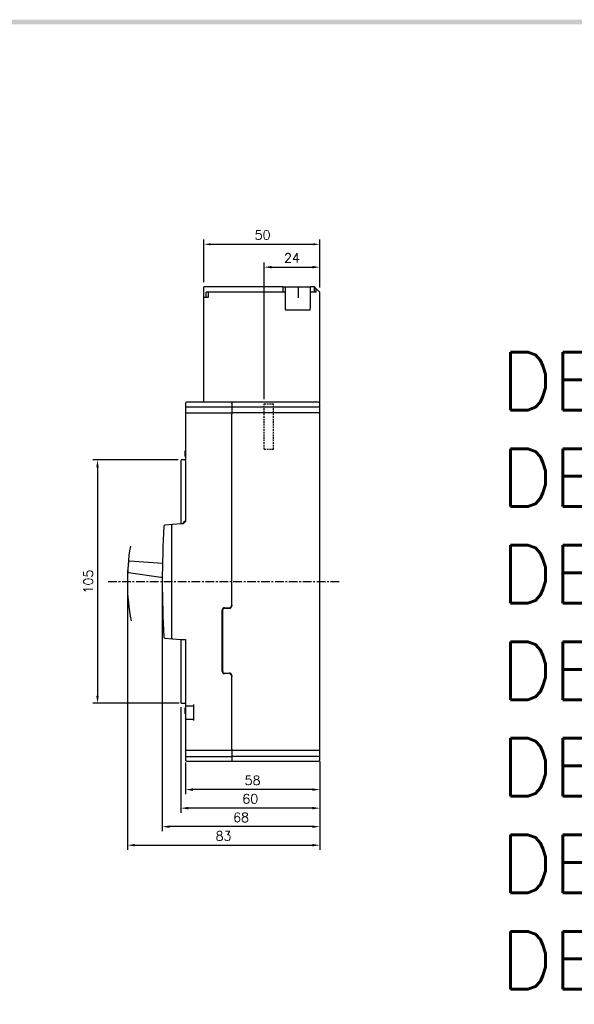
# Model space of a CAD drawing. Extents: x 976 to 2710, y -907 to 1760.
# Tile 23 of 24: x 1996 to 2235, y 1328 to 1753. Entities that reach past the tile are written whole.
import ezdxf

# ---------------------------------------------------------------- set-up
doc = ezdxf.new("R2010")
doc.units = 0
doc.header["$LTSCALE"] = 3
doc.header["$MEASUREMENT"] = 0
doc.linetypes.add('CENTER', pattern=[2, 1.25, -0.25, 0.25, -0.25])
doc.linetypes.add('HIDDEN', pattern=[0.375, 0.25, -0.125])
doc.layers.get('0').update_dxf_attribs({"linetype": 'CONTINUOUS'})
doc.layers.get('Defpoints').update_dxf_attribs({"linetype": 'CONTINUOUS'})
for name, color, linetype in [('cen', 1, 'CENTER'), ('di', 3, 'CONTINUOUS'), ('DIM', 3, 'CONTINUOUS'), ('dwg', 7, 'CONTINUOUS'), ('hi', 5, 'HIDDEN')]:
    doc.layers.add(name, color=color, linetype=linetype)
doc.styles.add('KIM', font='ROMANS.shx', dxfattribs={"height": 5, "bigfont": 'GSG1.shx'})
doc.styles.get("Standard").update_dxf_attribs({"font": 'romans.shx', "height": 4, "bigfont": 'ghs.shx'})
doc.dimstyles.get("Standard").update_dxf_attribs({"dimtxt": 0.18, "dimasz": 0.18, "dimexe": 0.18, "dimexo": 0.0625, "dimgap": 0.09, "dimtad": 0, "dimtih": 1, "dimtoh": 1, "dimdec": 4, "dimzin": 0, "dimdsep": 46, "dimtxsty": 'Standard', "dimcen": 0.09, "dimadec": 0, "dimazin": 0, "dimtfac": 1, "dimtdec": 4, "dimtofl": 0, "dimtmove": 0, "dimatfit": 3, "dimfxl": 0, "dimtolj": 1, "dimtzin": 0, "dimarcsym": 0})
doc.dimstyles.new('STANDARD$0', dxfattribs={"dimtxt": 5, "dimasz": 5, "dimexe": 1, "dimexo": 2, "dimgap": 2, "dimtad": 1, "dimdec": 4, "dimzin": 12, "dimdsep": 46, "dimtxsty": 'KIM', "dimcen": -1, "dimdle": 0.1, "dimadec": 0, "dimazin": 0, "dimtfac": 1, "dimtdec": 4, "dimtmove": 0, "dimatfit": 3, "dimfxl": 0, "dimtolj": 1, "dimtzin": 0, "dimarcsym": 0})

# ---------------------------------------------------------------- blocks, each defined once
blk = doc.blocks.new('*D20')
at = {"layer": 'Defpoints', "color": 0}
for p in [(2067.5, 1434.34), (2125.5, 1434.89), (2067.5, 1420.71)]:
    blk.add_point(p, dxfattribs=at)
at = {"layer": 'di'}
for p, q in [((2125.5, 1432.89), (2125.5, 1418.71)), ((2067.5, 1432.34), (2067.5, 1418.71)), ((2122.3, 1420.71), (2070.7, 1420.71))]:
    blk.add_line(p, q, dxfattribs=at)
for points in [[(2070.7, 1421.24), (2070.7, 1420.17), (2067.5, 1420.71)], [(2122.3, 1421.24), (2122.3, 1420.17), (2125.5, 1420.71)]]:
    blk.add_solid(points, dxfattribs=at)
at = {"layer": 'di', "insert": (2096.5, 1424.71), "char_height": 4, "attachment_point": 5}
blk.add_mtext('\\A1;58', dxfattribs=at)
blk = doc.blocks.new('*D21')
at = {"layer": 'Defpoints', "color": 0}
for p in [(2057.5, 1510.49), (2125.5, 1432.89), (2057.5, 1404.71)]:
    blk.add_point(p, dxfattribs=at)
at = {"layer": 'di'}
for p, q in [((2057.5, 1508.49), (2057.5, 1402.71)), ((2125.5, 1430.89), (2125.5, 1402.71)), ((2122.3, 1404.71), (2060.7, 1404.71))]:
    blk.add_line(p, q, dxfattribs=at)
for points in [[(2060.7, 1405.24), (2060.7, 1404.17), (2057.5, 1404.71)], [(2122.3, 1405.24), (2122.3, 1404.17), (2125.5, 1404.71)]]:
    blk.add_solid(points, dxfattribs=at)
at = {"layer": 'di', "insert": (2091.5, 1408.71), "char_height": 4, "attachment_point": 5}
blk.add_mtext('\\A1;68', dxfattribs=at)
blk = doc.blocks.new('*D22')
at = {"layer": 'Defpoints', "color": 0}
for p in [(2042.43, 1510.49), (2125.5, 1430.89), (2125.5, 1396.71)]:
    blk.add_point(p, dxfattribs=at)
at = {"layer": 'di'}
for p, q in [((2042.43, 1508.49), (2042.43, 1394.71)), ((2125.5, 1428.89), (2125.5, 1394.71)), ((2045.63, 1396.71), (2122.3, 1396.71))]:
    blk.add_line(p, q, dxfattribs=at)
for points in [[(2045.63, 1397.24), (2045.63, 1396.17), (2042.43, 1396.71)], [(2122.3, 1397.24), (2122.3, 1396.17), (2125.5, 1396.71)]]:
    blk.add_solid(points, dxfattribs=at)
at = {"layer": 'di', "insert": (2083.96, 1400.71), "char_height": 4, "attachment_point": 5}
blk.add_mtext('\\A1;83', dxfattribs=at)
blk = doc.blocks.new('*D50')
at = {"layer": 'Defpoints', "color": 0}
for p in [(2125.5, 1646.23), (2125.5, 1635.39), (2101.5, 1587.29)]:
    blk.add_point(p, dxfattribs=at)
at = {"layer": 'di'}
for p, q in [((2101.5, 1589.29), (2101.5, 1648.23)), ((2104.7, 1646.23), (2122.3, 1646.23)), ((2125.5, 1637.39), (2125.5, 1648.23))]:
    blk.add_line(p, q, dxfattribs=at)
for points in [[(2104.7, 1646.77), (2104.7, 1645.7), (2101.5, 1646.23)], [(2122.3, 1646.77), (2122.3, 1645.7), (2125.5, 1646.23)]]:
    blk.add_solid(points, dxfattribs=at)
at = {"layer": 'di', "insert": (2113.5, 1650.23), "char_height": 4, "attachment_point": 5}
blk.add_mtext('\\A1;24', dxfattribs=at)
blk = doc.blocks.new('*D63')
at = {"layer": 'Defpoints', "color": 0}
for p in [(2066.3, 1562.99), (2029.53, 1457.99), (2066.8, 1457.99)]:
    blk.add_point(p, dxfattribs=at)
at = {"layer": 'di'}
for p, q in [((2064.3, 1562.99), (2027.53, 1562.99)), ((2029.53, 1559.79), (2029.53, 1461.19)), ((2064.8, 1457.99), (2027.53, 1457.99))]:
    blk.add_line(p, q, dxfattribs=at)
for points in [[(2029, 1559.79), (2030.07, 1559.79), (2029.53, 1562.99)], [(2029, 1461.19), (2030.07, 1461.19), (2029.53, 1457.99)]]:
    blk.add_solid(points, dxfattribs=at)
at = {"layer": 'di', "insert": (2025.53, 1510.49), "char_height": 4, "attachment_point": 5, "rotation": 90}
blk.add_mtext('\\A1;105', dxfattribs=at)
blk = doc.blocks.new('*D78')
at = {"layer": 'Defpoints', "color": 0}
for p in [(2125.5, 1656.11), (2075.5, 1637.69), (2125.5, 1635.39)]:
    blk.add_point(p, dxfattribs=at)
at = {"layer": 'di'}
for p, q in [((2075.5, 1639.69), (2075.5, 1658.11)), ((2125.5, 1637.39), (2125.5, 1658.11)), ((2078.3, 1656.11), (2122.7, 1656.11))]:
    blk.add_line(p, q, dxfattribs=at)
for points in [[(2078.3, 1656.58), (2078.3, 1655.64), (2075.5, 1656.11)], [(2122.7, 1656.58), (2122.7, 1655.64), (2125.5, 1656.11)]]:
    blk.add_solid(points, dxfattribs=at)
at = {"layer": 'di', "insert": (2100.82, 1660.11), "char_height": 4, "attachment_point": 5}
blk.add_mtext('\\A1;50', dxfattribs=at)
blk = doc.blocks.new('12441624')
for p, q in [((4614.81, 1472.93), (4580.61, 1472.93)), ((4580.61, 1468.43), (4580.61, 1472.93)), ((4583.8, 1470.73), (4581.61, 1470.73)), ((4581.61, 1468.43), (4581.61, 1470.73)), ((4582.41, 1470.73), (4582.41, 1468.43)), ((4614.81, 1470.73), (4583.81, 1470.73)), ((4614.81, 1472.93), (4615.61, 1472.93)), ((4614.81, 1470.73), (4614.81, 1472.93)), ((4615.61, 1470.73), (4614.81, 1470.73)), ((4615.61, 1472.93), (4615.61, 1470.73)), ((4615.61, 1472.93), (4621.05, 1472.93)), ((4615.61, 1470.73), (4615.61, 1463.99)), ((4621.05, 1472.93), (4621.31, 1472.93)), ((4621.31, 1472.93), (4621.31, 1468.26)), ((4621.31, 1472.93), (4621.61, 1472.93)), ((4621.61, 1472.93), (4622.06, 1472.93)), ((4622.06, 1472.93), (4622.15, 1472.93)), ((4622.15, 1472.93), (4626.61, 1472.93)), ((4628.31, 1472.93), (4626.61, 1472.93)), ((4626.61, 1470.73), (4626.61, 1472.93)), ((4626.61, 1463.99), (4626.61, 1470.73)), ((4628.31, 1470.73), (4626.61, 1470.73)), ((4628.31, 1470.73), (4628.31, 1472.93)), ((4629.11, 1472.13), (4628.31, 1472.93)), ((4629.11, 1470.73), (4628.31, 1470.73)), ((4630.61, 1470.63), (4629.11, 1472.13)), ((4629.11, 1470.73), (4629.11, 1472.13)), ((4580.61, 1423.23), (4580.61, 1468.43)), ((4582.41, 1468.43), (4580.61, 1468.43)), ((4630.61, 1423.23), (4630.61, 1470.63)), ((4626.31, 1462.93), (4615.91, 1462.93))]:
    blk.add_line(p, q)
for centre, major_axis, ratio, start_param, end_param in [((4615.91, 1464.82), (0.04, 1.08), 0.275973, 1.714068, 2.96902), ((4615.91, 1463.99), (0, 1.07), 0.28127, 1.570796, 3.141593), ((4615.91, 1463.78), (-0.298, 0.188), 0.20413, 1.38349, 1.699335), ((4626.31, 1463.99), (0, 1.07), 0.28127, 3.141593, 4.712389), ((4626.31, 1463.94), (-0.299, -0.113), 0.248409, 1.477387, 1.903974), ((4626.31, 1465.02), (-0.1, 1.12), 0.253358, 3.236483, 4.380694)]:
    blk.add_ellipse(centre, major_axis=major_axis, ratio=ratio, start_param=start_param, end_param=end_param)
blk = doc.blocks.new('*D91')
at = {"layer": 'Defpoints', "color": 0}
for p in [(2065.5, 1458.29), (2125.5, 1432.89), (2065.5, 1412.71)]:
    blk.add_point(p, dxfattribs=at)
at = {"layer": 'di'}
for p, q in [((2065.5, 1456.29), (2065.5, 1410.71)), ((2125.5, 1430.89), (2125.5, 1410.71)), ((2122.3, 1412.71), (2068.7, 1412.71))]:
    blk.add_line(p, q, dxfattribs=at)
for points in [[(2068.7, 1413.24), (2068.7, 1412.17), (2065.5, 1412.71)], [(2122.3, 1413.24), (2122.3, 1412.17), (2125.5, 1412.71)]]:
    blk.add_solid(points, dxfattribs=at)
at = {"layer": 'di', "insert": (2095.5, 1416.71), "char_height": 4, "attachment_point": 5}
blk.add_mtext('\\A1;60', dxfattribs=at)

msp = doc.modelspace()

# ---------------------------------------------------------------- linework, layer by layer
for p, q in [((2067.5, 1587.491), (2067.5, 1586.991)), ((2067.5, 1586.991), (2067.5, 1586.291)), ((2067.5, 1586.291), (2067.5, 1585.691)), ((2067.5, 1585.691), (2067.5, 1583.591)), ((2067.8, 1585.991), (2068, 1585.991)), ((2087.5, 1587.991), (2068, 1587.991)), ((2068, 1585.991), (2087.5, 1585.991)), ((2125, 1587.991), (2087.5, 1587.991)), ((2087.5, 1587.991), (2087.5, 1587.491)), ((2087.5, 1587.427), (2087.5, 1587.491)), ((2087.5, 1587.427), (2087.5, 1586.991)), ((2087.5, 1586.991), (2087.5, 1586.291)), ((2087.5, 1586.291), (2087.5, 1585.991)), ((2087.5, 1585.991), (2087.5, 1585.691)), ((2087.5, 1585.991), (2125, 1585.991)), ((2087.5, 1585.691), (2087.5, 1583.591)), ((2125.5, 1586.491), (2125.5, 1587.491)), ((2125.5, 1585.691), (2125.5, 1586.491)), ((2125.5, 1583.591), (2125.5, 1585.691)), ((2067.5, 1583.591), (2067.5, 1582.991)), ((2067.5, 1582.991), (2067.5, 1582.791)), ((2067.5, 1582.791), (2067.5, 1562.991)), ((2067.8, 1583.291), (2087.5, 1583.291)), ((2087.5, 1583.591), (2087.5, 1583.291)), ((2087.5, 1583.291), (2087.5, 1582.791)), ((2125, 1583.291), (2087.5, 1583.291)), ((2087.5, 1500.391), (2087.5, 1582.791)), ((2125.5, 1582.791), (2125.5, 1583.591)), ((2125.5, 1438.191), (2125.5, 1582.791)), ((2067.4, 1566.991), (2067.5, 1566.991)), ((2067.4, 1564.491), (2067.4, 1566.991)), ((2067.4, 1564.491), (2067.5, 1564.491)), ((2065.5, 1562.691), (2065.5, 1535.591)), ((2066.8, 1562.991), (2065.8, 1562.991)), ((2067.5, 1562.991), (2066.8, 1562.991)), ((2067.5, 1562.691), (2067.5, 1562.991)), ((2067.5, 1562.691), (2067.5, 1536.791)), ((2061.956, 1535.181), (2058.672, 1534.894)), ((2061.5, 1534.683), (2061.5, 1486.299)), ((2065.5, 1535.491), (2061.956, 1535.181)), ((2065.5, 1535.591), (2066.3, 1535.591)), ((2065.5, 1535.491), (2065.5, 1535.591)), ((2066.5, 1535.491), (2065.5, 1535.491)), ((2067.5, 1536.491), (2066.5, 1535.491)), ((2067.5, 1536.791), (2066.8, 1536.091)), ((2067.5, 1536.791), (2067.5, 1536.491)), ((2042.861, 1518.92), (2042.442, 1514.908)), ((2057.539, 1518.374), (2043.393, 1519.367)), ((2057.577, 1518.37), (2057.539, 1518.374)), ((2042.87, 1514.361), (2056.915, 1512.406)), ((2056.915, 1512.406), (2057.504, 1512.345)), ((2087.5, 1500.391), (2087.5, 1499.991)), ((2083.4, 1471.791), (2083.4, 1498.191)), ((2083.5, 1497.991), (2083.5, 1471.991)), ((2084.4, 1499.191), (2086.3, 1499.191)), ((2084.5, 1498.991), (2086.5, 1498.991)), ((2058.672, 1486.089), (2061.956, 1485.801)), ((2061.956, 1485.801), (2065.5, 1485.491)), ((2065.5, 1485.391), (2065.5, 1485.491)), ((2065.5, 1485.491), (2067.5, 1485.491)), ((2066.8, 1485.391), (2065.5, 1485.391)), ((2065.5, 1485.391), (2065.5, 1458.291)), ((2067.5, 1485.391), (2066.8, 1485.391)), ((2066.9, 1485.491), (2066.9, 1485.391)), ((2067.5, 1485.491), (2067.5, 1485.391)), ((2067.5, 1485.391), (2067.5, 1458.291)), ((2086.3, 1470.791), (2084.4, 1470.791)), ((2084.5, 1470.991), (2086.5, 1470.991)), ((2087.5, 1469.991), (2087.5, 1469.591)), ((2087.5, 1438.191), (2087.5, 1469.591)), ((2065.8, 1457.991), (2066.8, 1457.991)), ((2066.8, 1457.991), (2067.5, 1457.991)), ((2067.5, 1457.991), (2067.5, 1458.291)), ((2067.5, 1457.991), (2067.5, 1457.391)), ((2067.4, 1456.013), (2067.5, 1456.013)), ((2067.4, 1455.949), (2067.5, 1455.949)), ((2067.4, 1453.449), (2067.4, 1455.949)), ((2067.5, 1457.391), (2067.5, 1457.191)), ((2067.5, 1457.191), (2067.5, 1450.791)), ((2067.8, 1456.891), (2071, 1456.891)), ((2071, 1457.391), (2071, 1450.591)), ((2067.4, 1453.449), (2067.5, 1453.449)), ((2067.4, 1453.385), (2067.5, 1453.385)), ((2067.5, 1450.791), (2067.5, 1450.591)), ((2067.5, 1450.591), (2067.5, 1438.191)), ((2067.8, 1451.091), (2071, 1451.091)), ((2067.5, 1438.191), (2067.5, 1437.991)), ((2067.5, 1437.991), (2067.5, 1437.391)), ((2067.5, 1437.391), (2067.5, 1435.291)), ((2067.8, 1437.691), (2087.5, 1437.691)), ((2087.5, 1438.191), (2087.5, 1437.691)), ((2087.5, 1437.691), (2087.5, 1437.391)), ((2087.5, 1437.691), (2125, 1437.691)), ((2087.5, 1437.391), (2087.5, 1435.291)), ((2125.5, 1437.391), (2125.5, 1438.191)), ((2125.5, 1435.291), (2125.5, 1437.391)), ((2067.5, 1435.291), (2067.5, 1434.691)), ((2067.5, 1434.691), (2067.5, 1433.991)), ((2067.5, 1433.991), (2067.5, 1433.491)), ((2067.8, 1434.991), (2087.5, 1434.991)), ((2068, 1432.991), (2087.5, 1432.991)), ((2087.5, 1435.291), (2087.5, 1434.991)), ((2087.5, 1434.991), (2087.5, 1434.491)), ((2125, 1434.991), (2087.5, 1434.991)), ((2087.5, 1434.491), (2087.5, 1433.991)), ((2087.5, 1433.991), (2087.5, 1433.555)), ((2087.5, 1433.491), (2087.5, 1433.555)), ((2087.5, 1433.491), (2087.5, 1432.991)), ((2087.5, 1432.991), (2125, 1432.991)), ((2125.5, 1434.491), (2125.5, 1435.291)), ((2125.5, 1433.491), (2125.5, 1434.491))]:
    msp.add_line(p, q)
at = {"flags": 128}
msp.add_lwpolyline([(2066.8, 1536.091), (2066.629, 1535.921), (2066.461, 1535.753), (2066.3, 1535.591)], dxfattribs=at)
for centre, radius, start, end in [((2068, 1587.491), 0.5, 90, 180), ((2067.8, 1586.291), 0.3, 180, 270), ((2125, 1587.491), 0.5, 0, 90), ((2125, 1586.491), 0.5, 270, 0), ((2067.8, 1582.991), 0.3, 90, 180), ((2125, 1582.791), 0.5, 0, 90), ((2065.8, 1562.691), 0.3, 90, 180), ((2457.5, 1510.491), 400, 176.56959, 183.43041), ((2058.715, 1534.396), 0.5, 95, 176.56959), ((2062, 1534.683), 0.5, 95, 180), ((2043.358, 1518.868), 0.5, 85.98483, 174.03085), ((2042.939, 1514.856), 0.5, 174.03085, 262.07687), ((2086.3, 1500.391), 1.2, 270, 0), ((2084.4, 1498.191), 1, 90, 180), ((2084.5, 1497.991), 1, 90, 180), ((2086.5, 1499.991), 1, 270, 0), ((2058.715, 1486.587), 0.5, 183.43041, 265), ((2062, 1486.299), 0.5, 180, 265), ((2084.4, 1471.791), 1, 180, 270), ((2084.5, 1471.991), 1, 180, 270), ((2086.3, 1469.591), 1.2, 0, 90), ((2086.5, 1469.991), 1, 0, 90), ((2065.8, 1458.291), 0.3, 180, 270), ((2067.8, 1457.191), 0.3, 180, 270), ((2067.8, 1450.791), 0.3, 90, 180), ((2067.8, 1437.991), 0.3, 180, 270), ((2125, 1438.191), 0.5, 270, 0), ((2067.8, 1434.691), 0.3, 90, 180), ((2068, 1433.491), 0.5, 180, 270), ((2125, 1434.491), 0.5, 0, 90), ((2125, 1433.491), 0.5, 270, 0)]:
    msp.add_arc(centre, radius, start, end)
at = {"layer": 'cen'}
msp.add_line((2034.171, 1510.491), (2134.062, 1510.491), dxfattribs=at)
at = {"layer": 'di'}
msp.add_arc((2134.062, 1510.491), 91.636, 170.39182, 190.67839, dxfattribs=at)
at = {"layer": 'dwg'}
msp.add_trace([(992.984, 1753.058), (994.984, 1751.058), (2624.984, 1753.058), (2622.984, 1751.058)], dxfattribs=at)
at = {"layer": 'hi'}
for p, q in [((2101.5, 1567.691), (2101.5, 1587.291)), ((2101.5, 1587.291), (2105.5, 1587.291)), ((2105.5, 1567.691), (2105.5, 1587.291)), ((2101.5, 1567.691), (2105.5, 1567.691))]:
    msp.add_line(p, q, dxfattribs=at)

# ---------------------------------------------------------------- block references
at = {"layer": 'di'}
msp.add_blockref('12441624', (-2505.107, 164.766), dxfattribs=at)

# ---------------------------------------------------------------- texts
at = {"layer": 'DIM', "insert": (2203.605, 1609.551), "char_height": 25, "width": 782.77285, "attachment_point": 1}
msp.add_mtext('{\\Fromans,hgs|c129;DBH 52,53,54S\\PDBH 53Sz,54Sz\\PDBS 102,103,104NS\\PDBS 102,103,104S\\PDBS 103Sz,104Sz\\PDBH 102,103,104S \\PDBH 103Sz,104Sz }', dxfattribs=at)

# ---------------------------------------------------------------- dimensions: what is measured, and where the dimension line sits
at = {"layer": 'di'}
for base, p1, p2, dimstyle, override, picture, middle in [((2125.5, 1656.11), (2075.5, 1637.691), (2125.5, 1635.391), 'STANDARD$0', {"dimtxt": 3, "dimasz": 2.8, "dimexe": 2, "dimdec": 2, "dimzin": 8, "dimtxsty": 'Standard', "dimcen": 0, "dimclrd": 256, "dimclre": 256, "dimclrt": 256, "dimadec": 2, "dimazin": 2, "dimtfac": 0.6, "dimtdec": 2, "dimtzin": 8, "dimlwd": 65535, "dimlwe": 65535, "dimarcsym": 1}, '*D78', (2100.823, 1656.11)), ((2125.5, 1646.232), (2101.5, 1587.291), (2125.5, 1635.391), 'STANDARD$0', {"dimtxt": 4, "dimasz": 3.2, "dimexe": 2, "dimdec": 2, "dimzin": 8, "dimtxsty": 'Standard', "dimcen": 0, "dimdle": 0, "dimclrd": 256, "dimclre": 256, "dimclrt": 256, "dimadec": 2, "dimazin": 2, "dimtfac": 0.6, "dimtdec": 2, "dimtzin": 8, "dimlwd": 65535, "dimlwe": 65535, "dimarcsym": 1}, '*D50', (2113.5, 1646.232)), ((2057.5, 1404.706), (2125.5, 1432.891), (2057.5, 1510.491), 'Standard', {"dimtxt": 4, "dimasz": 3.2, "dimexe": 2, "dimexo": 2, "dimgap": 2, "dimtad": 1, "dimtih": 0, "dimtoh": 0, "dimdec": 2, "dimzin": 8, "dimcen": 0, "dimclrd": 256, "dimclre": 256, "dimclrt": 256, "dimadec": 2, "dimazin": 2, "dimtfac": 0.6, "dimtdec": 2, "dimtofl": 1, "dimtmove": 0, "dimtzin": 8, "dimlwd": 65535, "dimlwe": 65535, "dimarcsym": 1}, '*D21', (2091.5, 1404.706)), ((2065.5, 1412.706), (2125.5, 1432.891), (2065.5, 1458.291), 'Standard', {"dimtxt": 4, "dimasz": 3.2, "dimexe": 2, "dimexo": 2, "dimgap": 2, "dimtad": 1, "dimtih": 0, "dimtoh": 0, "dimdec": 2, "dimzin": 8, "dimcen": 0, "dimclrd": 256, "dimclre": 256, "dimclrt": 256, "dimadec": 2, "dimazin": 2, "dimtfac": 0.6, "dimtdec": 2, "dimtofl": 1, "dimtmove": 0, "dimtzin": 8, "dimlwd": 65535, "dimlwe": 65535, "dimarcsym": 1}, '*D91', (2095.5, 1412.706))]:
    dim = msp.add_linear_dim(base=base, p1=p1, p2=p2, dimstyle=dimstyle, override=override, dxfattribs=at)
    dim.commit()
    dim.dimension.update_dxf_attribs({"geometry": picture, "text_midpoint": middle, "dimtype": 160})
dim = msp.add_linear_dim(base=(2029.532, 1457.991), p1=(2066.3, 1562.991), p2=(2066.8, 1457.991), angle=90, dimstyle='STANDARD$0', override={"dimtxt": 4, "dimasz": 3.2, "dimexe": 2, "dimdec": 2, "dimzin": 8, "dimtxsty": 'Standard', "dimcen": 0, "dimdle": 0, "dimclrd": 256, "dimclre": 256, "dimclrt": 256, "dimadec": 2, "dimazin": 2, "dimtfac": 0.6, "dimtdec": 2, "dimtzin": 8, "dimlwd": 65535, "dimlwe": 65535, "dimarcsym": 1}, dxfattribs=at)
dim.commit()
dim.dimension.update_dxf_attribs({"geometry": '*D63', "text_midpoint": (2025.532, 1510.491)})
dim = msp.add_linear_dim(base=(2125.5, 1396.706), p1=(2042.426, 1510.491), p2=(2125.5, 1430.891), text='83', dimstyle='Standard', override={"dimtxt": 4, "dimasz": 3.2, "dimexe": 2, "dimexo": 2, "dimgap": 2, "dimtad": 1, "dimtih": 0, "dimtoh": 0, "dimdec": 2, "dimzin": 8, "dimcen": 0, "dimclrd": 256, "dimclre": 256, "dimclrt": 256, "dimadec": 2, "dimazin": 2, "dimtfac": 0.6, "dimtdec": 2, "dimtofl": 1, "dimtmove": 0, "dimtzin": 8, "dimlwd": 65535, "dimlwe": 65535, "dimarcsym": 1}, dxfattribs=at)
dim.commit()
dim.dimension.update_dxf_attribs({"geometry": '*D22', "text_midpoint": (2083.963, 1396.706), "dimtype": 160})
dim = msp.add_linear_dim(base=(2067.5, 1420.706), p1=(2125.5, 1434.891), p2=(2067.5, 1434.341), dimstyle='Standard', override={"dimtxt": 4, "dimasz": 3.2, "dimexe": 2, "dimexo": 2, "dimgap": 2, "dimtad": 1, "dimtih": 0, "dimtoh": 0, "dimdec": 2, "dimzin": 8, "dimcen": 0, "dimclrd": 256, "dimclre": 256, "dimclrt": 256, "dimadec": 2, "dimazin": 2, "dimtfac": 0.6, "dimtdec": 2, "dimtofl": 1, "dimtmove": 0, "dimtzin": 8, "dimlwd": 65535, "dimlwe": 65535, "dimarcsym": 1}, dxfattribs=at)
dim.commit()
dim.dimension.update_dxf_attribs({"geometry": '*D20', "text_midpoint": (2096.5, 1424.706)})

doc.saveas('drawing.dxf')
